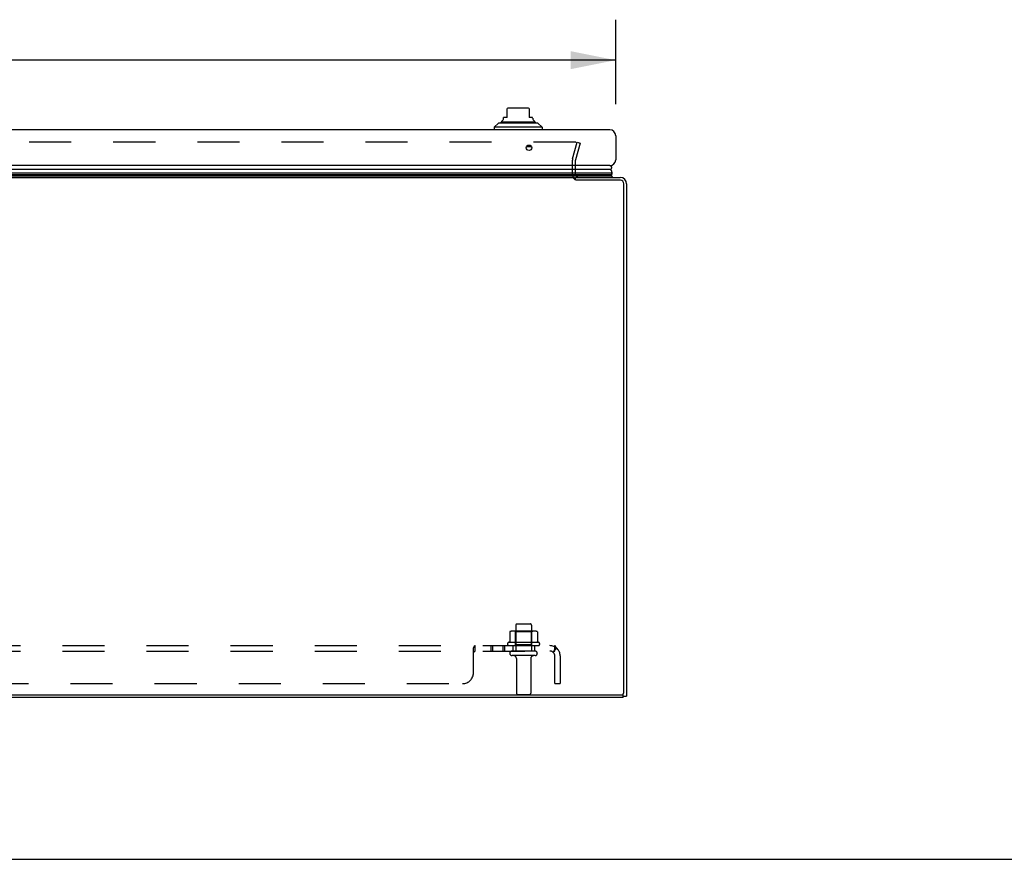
# Model space of a CAD drawing. Header units: inches. Extents: x 0 to 176, y 0 to 114.
# Tile 21 of 102: x 60 to 83, y 0 to 19. Entities that reach past the tile are written whole.
import ezdxf

# ---------------------------------------------------------------- set-up
doc = ezdxf.new("R2010")
doc.units = ezdxf.units.IN
doc.header["$LTSCALE"] = 9.696296
doc.header["$MEASUREMENT"] = 0
doc.linetypes.add('HIDDEN', pattern=[0.2, 0.1, -0.1])
doc.layers.get('0').update_dxf_attribs({"linetype": 'CONTINUOUS'})
for name, color, linetype in [('DEFAULT_2', 8, 'HIDDEN'), ('DIMENSIONS', 7, 'CONTINUOUS'), ('DOOR_ASSEMBLY', 7, 'CONTINUOUS'), ('SUBPANEL', 7, 'CONTINUOUS')]:
    doc.layers.add(name, color=color, linetype=linetype)
doc.styles.get("Standard").update_dxf_attribs({"font": 'arial.ttf'})
doc.dimstyles.new('DIMSTYLE_1', dxfattribs={"dimtxt": 0.777778, "dimasz": 1.037037, "dimexe": 0.09, "dimexo": 0.07, "dimgap": 0.0375, "dimtad": 0, "dimtih": 1, "dimtoh": 1, "dimzin": 4, "dimdsep": 46, "dimtxsty": 'Standard', "dimblk": '_FILLED', "dimblk1": '_FILLED', "dimblk2": '_FILLED', "dimcen": 0.09, "dimazin": 1, "dimtfac": 1, "dimtdec": 3, "dimtofl": 0, "dimtmove": 0, "dimatfit": 3, "dimldrblk": '_FILLED', "dimfxl": 0, "dimtolj": 1, "dimtzin": 4, "dimarcsym": 0})

# ---------------------------------------------------------------- blocks, each defined once
blk = doc.blocks.new('_FILLED')
at = {"color": 0, "linetype": 'ByBlock'}
blk.add_solid([(0, 0), (-1, 0.2), (-1, -0.2)], dxfattribs=at)
blk = doc.blocks.new('*D13')
at = {"layer": 'DIMENSIONS', "color": 2, "linetype": 'Continuous'}
for p, q in [((38.751, 17.419), (38.751, 19.37)), ((73.876, 17.419), (73.876, 19.37)), ((38.751, 18.436), (52.787, 18.436)), ((73.876, 18.436), (59.839, 18.436))]:
    blk.add_line(p, q, dxfattribs=at)
at = {"layer": 'DIMENSIONS', "color": 2, "linetype": 'Continuous', "xscale": 1.037037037, "yscale": 1.037037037, "zscale": 1.037037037, "rotation": 180}
blk.add_blockref('_FILLED', (38.751, 18.436), dxfattribs=at)
at = {"layer": 'DIMENSIONS', "color": 2, "linetype": 'Continuous', "xscale": 1.037037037, "yscale": 1.037037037, "zscale": 1.037037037}
blk.add_blockref('_FILLED', (73.876, 18.436), dxfattribs=at)
at = {"layer": 'DIMENSIONS', "color": 2, "linetype": 'Continuous', "insert": (56.313, 18.825), "char_height": 0.7778, "width": 6.27427, "attachment_point": 2, "line_spacing_factor": 0.9}
blk.add_mtext('35.13 DOOR', dxfattribs=at)

msp = doc.modelspace()

# ---------------------------------------------------------------- linework, layer by layer
at = {"color": 3, "linetype": 'Continuous'}
for p, q in [((39.703, 15.729), (72.924, 15.729)), ((72.951, 15.729), (73.981, 15.729)), ((73.983, 15.666), (72.954, 15.666)), ((74.063, 3.852), (74.063, 15.586)), ((74.126, 15.584), (74.126, 3.765)), ((38.249, 3.792), (74.003, 3.792)), ((74.051, 3.729), (38.271, 3.729))]:
    msp.add_line(p, q, dxfattribs=at)
at = {"color": 7, "linetype": 'Continuous'}
for p, q in [((72.951, 15.668), (72.951, 15.729)), ((74.039, 3.804), (74.051, 3.804)), ((74.051, 3.729), (74.051, 3.816)), ((74.051, 3.765), (74.126, 3.765)), ((0, 0), (176.296, 0))]:
    msp.add_line(p, q, dxfattribs=at)
at = {"color": 3, "linetype": 'Continuous'}
for centre, radius, start, end in [((73.981, 15.584), 0.145, 0, 90), ((73.983, 15.586), 0.08, 0, 90), ((74.003, 3.852), 0.06, 270, 360)]:
    msp.add_arc(centre, radius, start, end, dxfattribs=at)
at = {"layer": 'DEFAULT_2', "color": 8, "linetype": 'HIDDEN'}
for p, q in [((72.951, 16.541), (39.675, 16.541)), ((72.88, 16.157), (72.983, 16.541)), ((73.055, 16.522), (72.952, 16.137)), ((72.983, 16.541), (73.055, 16.522)), ((72.876, 15.799), (72.876, 16.127)), ((72.951, 15.799), (72.951, 16.127)), ((71.432, 5.243), (71.432, 5.025)), ((72.006, 5.265), (71.495, 5.265)), ((71.567, 5.245), (71.547, 5.265)), ((71.934, 5.245), (71.567, 5.245)), ((71.567, 4.949), (71.567, 5.245)), ((71.568, 5.399), (71.568, 4.804)), ((71.598, 5.429), (71.904, 5.429)), ((71.934, 5.399), (71.934, 4.804)), ((71.934, 5.245), (71.954, 5.265)), ((71.934, 4.949), (71.934, 5.245)), ((72.07, 5.243), (72.07, 5.025)), ((72.107, 4.999), (71.395, 4.999)), ((71.417, 4.929), (72.085, 4.929)), ((72.015, 4.804), (71.486, 4.804)), ((71.567, 4.949), (71.547, 4.929)), ((71.934, 4.949), (71.567, 4.949)), ((71.934, 4.949), (71.954, 4.929)), ((72.015, 4.698), (71.486, 4.698)), ((71.585, 4.635), (71.585, 3.834)), ((71.917, 4.635), (71.917, 3.834)), ((71.615, 3.804), (71.887, 3.804))]:
    msp.add_line(p, q, dxfattribs=at)
for points in [[(72.969, 16.53), (72.968, 16.532), (72.967, 16.534), (72.966, 16.535), (72.964, 16.536), (72.963, 16.538), (72.961, 16.539), (72.959, 16.54), (72.957, 16.54), (72.955, 16.541), (72.953, 16.541), (72.951, 16.541)], [(72.969, 16.53), (72.97, 16.529), (72.971, 16.527), (72.971, 16.525), (72.971, 16.523), (72.971, 16.522)], [(72.971, 16.522), (72.971, 16.521), (72.971, 16.519), (72.971, 16.517)], [(71.438, 5.252), (71.436, 5.252), (71.435, 5.251), (71.434, 5.249), (71.433, 5.248), (71.432, 5.246), (71.432, 5.245), (71.432, 5.243)], [(72.064, 5.252), (72.065, 5.252), (72.066, 5.251), (72.068, 5.249), (72.069, 5.248), (72.069, 5.246), (72.07, 5.245), (72.07, 5.243)], [(71.432, 5.025), (71.432, 5.024), (71.432, 5.023), (71.431, 5.022), (71.431, 5.021), (71.431, 5.02), (71.43, 5.02), (71.43, 5.019), (71.43, 5.019), (71.429, 5.018), (71.429, 5.018), (71.429, 5.018), (71.428, 5.017), (71.428, 5.017), (71.428, 5.017), (71.427, 5.017), (71.427, 5.017), (71.427, 5.016), (71.427, 5.016)], [(72.075, 5.016), (72.075, 5.016), (72.074, 5.017), (72.074, 5.017), (72.074, 5.017), (72.074, 5.017), (72.073, 5.017), (72.073, 5.018), (72.073, 5.018), (72.072, 5.018), (72.072, 5.019), (72.072, 5.019), (72.071, 5.02), (72.071, 5.02), (72.071, 5.021), (72.07, 5.022), (72.07, 5.023), (72.07, 5.024), (72.07, 5.025)]]:
    msp.add_lwpolyline(points, dxfattribs=at)
for centre, radius, start, end in [((72.991, 16.127), 0.115, 165, 180), ((72.991, 16.127), 0.04, 165, 180), ((73.021, 15.799), 0.145, 180, 231.2451), ((73.021, 15.799), 0.07, 180, 270), ((71.495, 5.123), 0.141, 90, 113.95), ((71.598, 5.399), 0.03, 90, 180), ((71.904, 5.399), 0.03, 0, 90), ((72.006, 5.123), 0.141, 66.05, 90), ((71.417, 4.967), 0.0384, 124.4497, 270), ((71.751, 4.398), 0.698, 117.6814, 120.6631), ((71.751, 4.398), 0.698, 59.3369, 62.3186), ((72.085, 4.967), 0.0384, 270, 55.5503), ((71.486, 4.751), 0.053, 90, 270), ((72.015, 4.751), 0.053, 270, 90), ((71.522, 4.635), 0.0625, 0, 90), ((71.979, 4.635), 0.0625, 90, 180), ((71.615, 3.834), 0.03, 180, 270), ((71.887, 3.834), 0.03, 270, 360)]:
    msp.add_arc(centre, radius, start, end, dxfattribs=at)
at = {"layer": 'DOOR_ASSEMBLY', "color": 7, "linetype": 'Continuous'}
for p, q in [((71.37, 17.111), (71.37, 17.321)), ((71.842, 17.328), (71.409, 17.328)), ((71.882, 17.321), (71.882, 17.111)), ((71.37, 17.111), (71.291, 17.111)), ((71.291, 17.098), (71.291, 17.111)), ((71.96, 17.111), (71.882, 17.111)), ((71.96, 17.098), (71.96, 17.111)), ((71.173, 16.985), (71.075, 16.887)), ((72.177, 16.887), (71.075, 16.887)), ((71.075, 16.887), (71.075, 16.828)), ((72.079, 16.985), (71.173, 16.985)), ((71.242, 17.013), (72.01, 17.013)), ((72.079, 16.985), (72.177, 16.887)), ((72.177, 16.887), (72.177, 16.828)), ((71.936, 16.433), (71.816, 16.433)), ((73.763, 15.911), (56.315, 15.911)), ((56.315, 15.835), (73.791, 15.835)), ((73.782, 15.792), (56.315, 15.792)), ((73.775, 15.778), (56.315, 15.778)), ((73.773, 15.77), (56.315, 15.77)), ((73.794, 15.758), (56.315, 15.758)), ((73.794, 15.758), (73.773, 15.77)), ((73.775, 15.778), (73.777, 15.782)), ((73.777, 15.782), (73.779, 15.785)), ((73.794, 15.758), (73.777, 15.729)), ((73.779, 15.785), (73.78, 15.788)), ((73.78, 15.788), (73.782, 15.792))]:
    msp.add_line(p, q, dxfattribs=at)
at = {"layer": 'DOOR_ASSEMBLY', "color": 3, "linetype": 'Continuous'}
for p, q in [((73.741, 16.828), (38.886, 16.828)), ((73.876, 16.693), (73.876, 16.138)), ((73.741, 16.003), (38.886, 16.003))]:
    msp.add_line(p, q, dxfattribs=at)
at = {"layer": 'DOOR_ASSEMBLY', "color": 7, "linetype": 'Continuous'}
msp.add_lwpolyline([(73.791, 15.835), (73.791, 15.843), (73.79, 15.851), (73.789, 15.859), (73.786, 15.866), (73.784, 15.874), (73.781, 15.882), (73.777, 15.889), (73.773, 15.896), (73.768, 15.903), (73.763, 15.911)], dxfattribs=at)
at = {"layer": 'DOOR_ASSEMBLY', "color": 3, "linetype": 'Continuous'}
msp.add_circle((71.876, 16.415), 0.0625, dxfattribs=at)
at = {"layer": 'DOOR_ASSEMBLY', "color": 7, "linetype": 'Continuous'}
for centre, radius, start, end in [((71.409, 17.209), 0.118, 90, 109.4785), ((71.842, 17.209), 0.118, 70.5253, 90), ((71.212, 17.098), 0.0787, 300, 360), ((72.039, 17.098), 0.0787, 180, 240), ((71.262, 16.963), 0.0492, 90, 153.8851), ((71.262, 17.013), 0.0197, 120, 180.1146), ((71.99, 16.963), 0.0492, 26.1149, 90), ((71.99, 17.013), 0.0197, 359.8854, 60), ((73.736, 15.953), 0.05, 302.6718, 84.7383), ((73.746, 15.782), 0.03, 336.2022, 353.588), ((73.735, 15.824), 0.0569, 325.4331, 11.2885)]:
    msp.add_arc(centre, radius, start, end, dxfattribs=at)
at = {"layer": 'DOOR_ASSEMBLY', "color": 3, "linetype": 'Continuous'}
for centre, start, end in [((73.741, 16.693), 0, 90), ((73.741, 16.138), 270, 360)]:
    msp.add_arc(centre, 0.135, start, end, dxfattribs=at)
at = {"layer": 'DOOR_ASSEMBLY', "color": 7, "linetype": 'Continuous'}
for start_param, end_param in [(3.143067, 3.608679), (9.078677, 9.164333)]:
    msp.add_ellipse((73.526, 15.835), major_axis=(-0.265, 0), ratio=0.632157, start_param=start_param, end_param=end_param, dxfattribs=at)
at = {"layer": 'SUBPANEL', "color": 8, "linetype": 'HIDDEN'}
for p, q in [((39.782, 4.929), (72.47, 4.929)), ((39.782, 4.804), (72.47, 4.804)), ((70.595, 4.875), (70.596, 4.877)), ((70.595, 4.304), (70.595, 4.875)), ((70.596, 4.877), (70.598, 4.879)), ((70.604, 4.779), (70.606, 4.78)), ((70.612, 4.909), (70.613, 4.913)), ((70.613, 4.787), (70.614, 4.789)), ((70.614, 4.789), (70.617, 4.793)), ((70.629, 4.929), (70.63, 4.929)), ((70.63, 4.804), (70.63, 4.929)), ((70.992, 4.929), (70.992, 4.804)), ((71.03, 4.929), (71.03, 4.804)), ((71.273, 4.929), (71.273, 4.804)), ((71.311, 4.929), (71.311, 4.804)), ((71.501, 4.929), (71.501, 4.804)), ((72.001, 4.929), (72.001, 4.804)), ((72.508, 4.875), (72.429, 4.778)), ((72.449, 4.803), (72.45, 4.804)), ((72.464, 4.838), (72.463, 4.836)), ((72.463, 4.836), (72.463, 4.835)), ((72.465, 4.841), (72.464, 4.84)), ((72.464, 4.84), (72.464, 4.838)), ((72.466, 4.844), (72.465, 4.843)), ((72.465, 4.843), (72.465, 4.841)), ((72.467, 4.848), (72.466, 4.847)), ((72.466, 4.847), (72.466, 4.846)), ((72.466, 4.846), (72.466, 4.844)), ((72.467, 4.85), (72.467, 4.848)), ((72.47, 4.804), (72.47, 4.929)), ((72.47, 4.054), (72.47, 4.692)), ((72.595, 4.692), (72.595, 4.054)), ((41.907, 4.054), (70.345, 4.054)), ((72.47, 4.054), (72.595, 4.054))]:
    msp.add_line(p, q, dxfattribs=at)
for points in [[(70.595, 4.778), (70.596, 4.778), (70.598, 4.778), (70.6, 4.778), (70.601, 4.778), (70.603, 4.778), (70.604, 4.779), (70.606, 4.78), (70.607, 4.781), (70.609, 4.782), (70.61, 4.784), (70.612, 4.786)], [(70.595, 4.778), (70.596, 4.778), (70.598, 4.778), (70.6, 4.778), (70.601, 4.778), (70.603, 4.778)], [(70.598, 4.879), (70.599, 4.882), (70.601, 4.885)], [(70.601, 4.885), (70.602, 4.888), (70.604, 4.892), (70.605, 4.895)], [(70.605, 4.895), (70.608, 4.902), (70.61, 4.906), (70.612, 4.909)], [(70.607, 4.781), (70.609, 4.782), (70.61, 4.784), (70.612, 4.786), (70.613, 4.787)], [(70.613, 4.913), (70.615, 4.916), (70.616, 4.918), (70.618, 4.921), (70.62, 4.923)], [(70.617, 4.793), (70.618, 4.795), (70.62, 4.797), (70.621, 4.799), (70.623, 4.8), (70.624, 4.801), (70.626, 4.802), (70.627, 4.803), (70.628, 4.803), (70.63, 4.804)], [(70.618, 4.921), (70.62, 4.923), (70.622, 4.925), (70.624, 4.927), (70.625, 4.928), (70.627, 4.928), (70.629, 4.929), (70.63, 4.929)], [(70.62, 4.797), (70.621, 4.799), (70.623, 4.8), (70.624, 4.801), (70.626, 4.802), (70.627, 4.803), (70.628, 4.803), (70.63, 4.804)], [(70.622, 4.925), (70.624, 4.927), (70.625, 4.928), (70.627, 4.928)], [(72.429, 4.778), (72.429, 4.778), (72.43, 4.778), (72.431, 4.778), (72.432, 4.778), (72.433, 4.778), (72.434, 4.779), (72.435, 4.78), (72.437, 4.781), (72.439, 4.782), (72.44, 4.784), (72.442, 4.786), (72.446, 4.789)], [(72.446, 4.789), (72.448, 4.791), (72.45, 4.793), (72.452, 4.795), (72.455, 4.797), (72.457, 4.799), (72.46, 4.8), (72.462, 4.801), (72.464, 4.802), (72.466, 4.803), (72.468, 4.803), (72.47, 4.804)], [(72.463, 4.835), (72.462, 4.833), (72.462, 4.832), (72.461, 4.831), (72.461, 4.831), (72.461, 4.83), (72.46, 4.829), (72.46, 4.828), (72.46, 4.827), (72.459, 4.826), (72.459, 4.825), (72.459, 4.824), (72.458, 4.823), (72.458, 4.822), (72.457, 4.821), (72.457, 4.82), (72.457, 4.819), (72.456, 4.818), (72.456, 4.818), (72.456, 4.817), (72.455, 4.816), (72.455, 4.815), (72.454, 4.814), (72.454, 4.813), (72.454, 4.813), (72.453, 4.812), (72.453, 4.811), (72.453, 4.81), (72.452, 4.81), (72.452, 4.809), (72.451, 4.808), (72.451, 4.807), (72.451, 4.807), (72.45, 4.806), (72.45, 4.805), (72.45, 4.805), (72.449, 4.804), (72.449, 4.804), (72.449, 4.803), (72.448, 4.802), (72.448, 4.802), (72.448, 4.801), (72.447, 4.801), (72.447, 4.8), (72.447, 4.8), (72.447, 4.8), (72.447, 4.8)], [(72.447, 4.8), (72.447, 4.8), (72.447, 4.8), (72.447, 4.8), (72.447, 4.8), (72.447, 4.8), (72.447, 4.8), (72.447, 4.801), (72.448, 4.801), (72.448, 4.801), (72.448, 4.802), (72.448, 4.802), (72.449, 4.803), (72.449, 4.803)], [(72.47, 4.863), (72.47, 4.863), (72.47, 4.863), (72.47, 4.863), (72.47, 4.863), (72.47, 4.863), (72.47, 4.862), (72.469, 4.862), (72.469, 4.862), (72.469, 4.861), (72.469, 4.86), (72.469, 4.86), (72.469, 4.859), (72.469, 4.859), (72.469, 4.858), (72.469, 4.858), (72.469, 4.857), (72.469, 4.856), (72.468, 4.856), (72.468, 4.855), (72.468, 4.855), (72.468, 4.854), (72.468, 4.853), (72.468, 4.853), (72.468, 4.852), (72.467, 4.851), (72.467, 4.851), (72.467, 4.85)], [(72.49, 4.906), (72.488, 4.909), (72.487, 4.913), (72.485, 4.916), (72.484, 4.918), (72.482, 4.921), (72.48, 4.923), (72.478, 4.925), (72.476, 4.927), (72.474, 4.928), (72.473, 4.928), (72.471, 4.929), (72.47, 4.929)], [(72.47, 4.86), (72.47, 4.861), (72.47, 4.861), (72.47, 4.862), (72.47, 4.862), (72.47, 4.863), (72.47, 4.863), (72.47, 4.863), (72.47, 4.863)], [(72.508, 4.875), (72.506, 4.877), (72.504, 4.879), (72.502, 4.882), (72.5, 4.885), (72.498, 4.888), (72.496, 4.892), (72.494, 4.895), (72.493, 4.899), (72.49, 4.906)]]:
    msp.add_lwpolyline(points, dxfattribs=at)
for centre, radius, start, end in [((72.358, 4.692), 0.237, 0, 90), ((72.358, 4.692), 0.112, 0, 90), ((70.345, 4.304), 0.25, 270, 360)]:
    msp.add_arc(centre, radius, start, end, dxfattribs=at)

# ---------------------------------------------------------------- dimensions: what is measured, and where the dimension line sits
at = {"layer": 'DIMENSIONS', "color": 2, "linetype": 'Continuous'}
dim = msp.add_linear_dim(base=(73.875775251, 18.436354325), p1=(38.750775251, 17.348532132), p2=(73.875775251, 17.348532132), text='<> DOOR', dimstyle='DIMSTYLE_1', dxfattribs=at)
dim.commit()
dim.dimension.update_dxf_attribs({"geometry": '*D13', "text_midpoint": (56.313275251, 18.436354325), "dimtype": 160})

doc.saveas('drawing.dxf')
